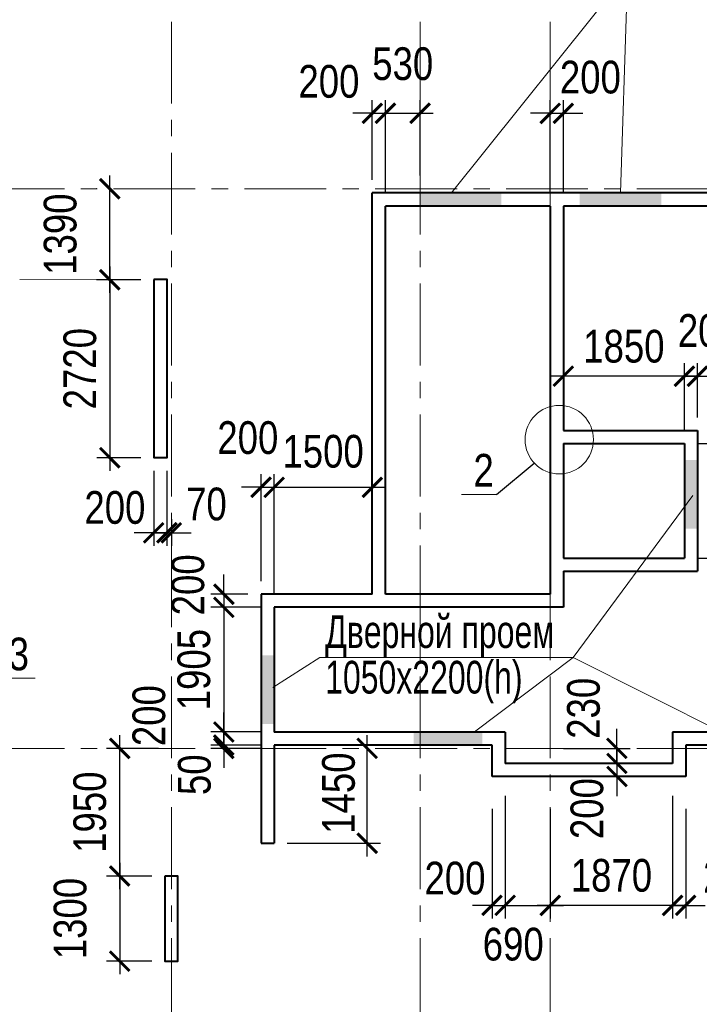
# Model space of a CAD drawing. Extents: x -8631841 to -8525813, y 4017860 to 4564755.
# Tile 54 of 112: x -8578851 to -8568464, y 4297216 to 4312257. Entities that reach past the tile are written whole.
import ezdxf

# ---------------------------------------------------------------- set-up
doc = ezdxf.new("R2010")
doc.units = 0
doc.header["$LTSCALE"] = 1000
doc.header["$MEASUREMENT"] = 0
doc.linetypes.add('CENTER', pattern=[2, 1.25, -0.25, 0.25, -0.25])
for name, color, linetype, lineweight in [('CК-400-Т(двери)', 7, 'Continuous', 20), ('СК-040-С(тены)', 12, 'Continuous', 40), ('СК-043-С-ПИЛОНЫ', 5, 'Continuous', 40), ('СК-100-О(си)', 7, 'CENTER', 15), ('СК-110-О-РАЗМЕРЫ', 7, 'Continuous', 15), ('СК-300-Р(азмеры)', 7, 'Continuous', 20), ('СК-343-Р-КОЛОННЫ', 7, 'Continuous', 13), ('СК-400-Т(екст)', 7, 'Continuous', 20), ('СК-600-Ш(триховка', 7, 'Continuous', 15)]:
    doc.layers.add(name, color=color, linetype=linetype, lineweight=lineweight)
doc.styles.add('RUSS', font='arial.ttf', dxfattribs={"width": 0.8})
doc.dimstyles.new('100-200', dxfattribs={"dimscale": 0, "dimtxt": 500, "dimasz": 300, "dimexe": 200, "dimexo": 200, "dimgap": 200, "dimtad": 1, "dimdec": 0, "dimzin": 0, "dimdsep": 46, "dimtxsty": 'RUSS', "dimblk": 'ARCHTICK', "dimcen": 0.096, "dimdle": 200, "dimclrd": 7, "dimclre": 7, "dimclrt": 256, "dimadec": 0, "dimazin": 0, "dimtfac": 1, "dimtdec": 0, "dimtmove": 2, "dimatfit": 3, "dimldrblk": 'OBLIQUE', "dimfxl": 1, "dimtolj": 1, "dimtzin": 0, "dimarcsym": 0})

# ---------------------------------------------------------------- blocks, each defined once
blk = doc.blocks.new('оси')
at = {"layer": 'СК-100-О(си)'}
for p, q in [((-17800, 18534.9), (-17800, -7257.5)), ((-14000, 18534.9), (-14000, -7257.5)), ((-12010, 18534.9), (-12010, -7257.5)), ((-46685.3, 15985), (6554.2, 15985)), ((-46685.3, 7435), (6554.2, 7435))]:
    blk.add_line(p, q, dxfattribs=at)
blk = doc.blocks.new('A$C858fb3ef')
at = {"layer": 'СК-300-Р(азмеры)'}
blk.add_blockref('оси', (0, 0), dxfattribs=at)
blk = doc.blocks.new('A$C573b34c5')
blk.add_blockref('A$C858fb3ef', (0, 0))
blk = doc.blocks.new('_ArchTick')
at = {"color": 0, "linetype": 'ByBlock', "const_width": 0.15}
blk.add_lwpolyline([(-0.5, -0.5), (0.5, 0.5)], dxfattribs=at)
blk = doc.blocks.new('*D478')
at = {"layer": 'Defpoints', "color": 0, "transparency": 16777216}
for p in [(-8576799, 4308285), (-8577474, 4305566), (-8576802, 4305566)]:
    blk.add_point(p, dxfattribs=at)
at = {"layer": 'СК-343-Р-КОЛОННЫ', "color": 7, "lineweight": -2, "transparency": 16777216}
for p, q in [((-8577474, 4308485), (-8577474, 4305366)), ((-8576999, 4308285), (-8577674, 4308285)), ((-8577002, 4305566), (-8577674, 4305566))]:
    blk.add_line(p, q, dxfattribs=at)
at = {"layer": 'СК-343-Р-КОЛОННЫ', "color": 7, "lineweight": -2, "transparency": 16777216, "xscale": 300, "yscale": 300, "zscale": 300}
for p, rotation in [((-8577474, 4308285), 90), ((-8577474, 4305566), 270)]:
    blk.add_blockref('_ArchTick', p, dxfattribs=dict(at, rotation=rotation))
at = {"layer": 'СК-343-Р-КОЛОННЫ', "transparency": 16777216, "insert": (-8577929, 4306926), "char_height": 500, "attachment_point": 5, "rotation": 90, "style": 'RUSS'}
blk.add_mtext('\\A1;2720', dxfattribs=at)
blk = doc.blocks.new('_Oblique')
at = {"color": 0, "linetype": 'ByBlock', "lineweight": -2}
blk.add_line((-0.5, -0.5), (0.5, 0.5), dxfattribs=at)
blk = doc.blocks.new('*D505')
at = {"layer": 'Defpoints', "color": 0, "transparency": 16777216}
for p in [(-8576632, 4299176), (-8577323, 4297876), (-8576632, 4297876)]:
    blk.add_point(p, dxfattribs=at)
at = {"layer": 'СК-343-Р-КОЛОННЫ', "color": 7, "lineweight": -2, "transparency": 16777216}
for p, q in [((-8577323, 4299376), (-8577323, 4297676)), ((-8576832, 4299176), (-8577523, 4299176)), ((-8576832, 4297876), (-8577523, 4297876))]:
    blk.add_line(p, q, dxfattribs=at)
at = {"layer": 'СК-343-Р-КОЛОННЫ', "color": 7, "lineweight": -2, "transparency": 16777216, "xscale": 300, "yscale": 300, "zscale": 300}
for p, rotation in [((-8577323, 4299176), 90), ((-8577323, 4297876), 270)]:
    blk.add_blockref('_ArchTick', p, dxfattribs=dict(at, rotation=rotation))
at = {"layer": 'СК-343-Р-КОЛОННЫ', "transparency": 16777216, "insert": (-8578078, 4298526), "char_height": 500, "attachment_point": 5, "rotation": 90, "style": 'RUSS'}
blk.add_mtext('\\A1;1300', dxfattribs=at)
blk = doc.blocks.new('*D506')
at = {"layer": 'Defpoints', "color": 0, "transparency": 16777216}
for p in [(-8577323, 4301126), (-8576532, 4301126), (-8576632, 4299176)]:
    blk.add_point(p, dxfattribs=at)
at = {"layer": 'СК-343-Р-КОЛОННЫ', "color": 7, "lineweight": -2, "transparency": 16777216}
for p, q in [((-8577323, 4298976), (-8577323, 4301326)), ((-8576732, 4301126), (-8577523, 4301126)), ((-8576832, 4299176), (-8577523, 4299176))]:
    blk.add_line(p, q, dxfattribs=at)
at = {"layer": 'СК-343-Р-КОЛОННЫ', "color": 7, "lineweight": -2, "transparency": 16777216, "xscale": 300, "yscale": 300, "zscale": 300}
for p, rotation in [((-8577323, 4301126), 90), ((-8577323, 4299176), 270)]:
    blk.add_blockref('_ArchTick', p, dxfattribs=dict(at, rotation=rotation))
at = {"layer": 'СК-343-Р-КОЛОННЫ', "transparency": 16777216, "insert": (-8577778, 4300151), "char_height": 500, "attachment_point": 5, "rotation": 90, "style": 'RUSS'}
blk.add_mtext('\\A1;1950', dxfattribs=at)
blk = doc.blocks.new('*D533')
at = {"layer": 'Defpoints', "color": 0, "transparency": 16777216}
for p in [(-8573262, 4310827), (-8573462, 4309611), (-8573262, 4309411)]:
    blk.add_point(p, dxfattribs=at)
at = {"layer": 'СК-343-Р-КОЛОННЫ', "color": 7, "lineweight": -2, "transparency": 16777216}
for p, q in [((-8573462, 4309811), (-8573462, 4311027)), ((-8573262, 4309611), (-8573262, 4311027)), ((-8573462, 4310827), (-8573762, 4310827)), ((-8573462, 4310827), (-8573262, 4310827)), ((-8573262, 4310827), (-8572962, 4310827))]:
    blk.add_line(p, q, dxfattribs=at)
at = {"layer": 'СК-343-Р-КОЛОННЫ', "color": 7, "lineweight": -2, "transparency": 16777216, "xscale": 300, "yscale": 300, "zscale": 300}
blk.add_blockref('_ArchTick', (-8573462, 4310827), dxfattribs=at)
at = {"layer": 'СК-343-Р-КОЛОННЫ', "color": 7, "lineweight": -2, "transparency": 16777216, "xscale": 300, "yscale": 300, "zscale": 300, "rotation": 180}
blk.add_blockref('_ArchTick', (-8573262, 4310827), dxfattribs=at)
at = {"layer": 'СК-343-Р-КОЛОННЫ', "transparency": 16777216, "insert": (-8574125, 4311312), "char_height": 500, "attachment_point": 5, "style": 'RUSS'}
blk.add_mtext('\\A1;200', dxfattribs=at)
blk = doc.blocks.new('*D534')
at = {"layer": 'Defpoints', "color": 0, "transparency": 16777216}
for p in [(-8572732, 4310827), (-8572732, 4309676), (-8573262, 4309411)]:
    blk.add_point(p, dxfattribs=at)
at = {"layer": 'СК-343-Р-КОЛОННЫ', "color": 7, "lineweight": -2, "transparency": 16777216}
for p, q in [((-8573262, 4309611), (-8573262, 4311027)), ((-8572732, 4309876), (-8572732, 4311027)), ((-8573462, 4310827), (-8572532, 4310827))]:
    blk.add_line(p, q, dxfattribs=at)
at = {"layer": 'СК-343-Р-КОЛОННЫ', "color": 7, "lineweight": -2, "transparency": 16777216, "xscale": 300, "yscale": 300, "zscale": 300, "rotation": 180}
blk.add_blockref('_ArchTick', (-8573262, 4310827), dxfattribs=at)
at = {"layer": 'СК-343-Р-КОЛОННЫ', "color": 7, "lineweight": -2, "transparency": 16777216, "xscale": 300, "yscale": 300, "zscale": 300}
blk.add_blockref('_ArchTick', (-8572732, 4310827), dxfattribs=at)
at = {"layer": 'СК-343-Р-КОЛОННЫ', "transparency": 16777216, "insert": (-8572997, 4311582), "char_height": 500, "attachment_point": 5, "style": 'RUSS'}
blk.add_mtext('\\A1;530', dxfattribs=at)
blk = doc.blocks.new('*D535')
at = {"layer": 'Defpoints', "color": 0, "transparency": 16777216}
for p in [(-8570542, 4310827), (-8570742, 4309411), (-8570542, 4309411)]:
    blk.add_point(p, dxfattribs=at)
at = {"layer": 'СК-343-Р-КОЛОННЫ', "color": 7, "lineweight": -2, "transparency": 16777216}
for p, q in [((-8570742, 4309611), (-8570742, 4311027)), ((-8570542, 4309611), (-8570542, 4311027)), ((-8570742, 4310827), (-8571042, 4310827)), ((-8570742, 4310827), (-8570542, 4310827)), ((-8570542, 4310827), (-8570242, 4310827))]:
    blk.add_line(p, q, dxfattribs=at)
at = {"layer": 'СК-343-Р-КОЛОННЫ', "color": 7, "lineweight": -2, "transparency": 16777216, "xscale": 300, "yscale": 300, "zscale": 300}
blk.add_blockref('_ArchTick', (-8570742, 4310827), dxfattribs=at)
at = {"layer": 'СК-343-Р-КОЛОННЫ', "color": 7, "lineweight": -2, "transparency": 16777216, "xscale": 300, "yscale": 300, "zscale": 300, "rotation": 180}
blk.add_blockref('_ArchTick', (-8570542, 4310827), dxfattribs=at)
at = {"layer": 'СК-343-Р-КОЛОННЫ', "transparency": 16777216, "insert": (-8570129, 4311377), "char_height": 500, "attachment_point": 5, "style": 'RUSS'}
blk.add_mtext('\\A1;200', dxfattribs=at)
blk = doc.blocks.new('*D409')
at = {"layer": 'Defpoints', "color": 0, "transparency": 16777216}
for p in [(-8570542, 4306811), (-8570542, 4305781), (-8568692, 4305781)]:
    blk.add_point(p, dxfattribs=at)
at = {"layer": 'СК-343-Р-КОЛОННЫ', "color": 7, "lineweight": -2, "transparency": 16777216}
for p, q in [((-8570542, 4305981), (-8570542, 4307011)), ((-8568692, 4305981), (-8568692, 4307011)), ((-8568492, 4306811), (-8570742, 4306811))]:
    blk.add_line(p, q, dxfattribs=at)
at = {"layer": 'СК-343-Р-КОЛОННЫ', "color": 7, "lineweight": -2, "transparency": 16777216, "xscale": 300, "yscale": 300, "zscale": 300, "rotation": 180}
blk.add_blockref('_ArchTick', (-8570542, 4306811), dxfattribs=at)
at = {"layer": 'СК-343-Р-КОЛОННЫ', "color": 7, "lineweight": -2, "transparency": 16777216, "xscale": 300, "yscale": 300, "zscale": 300}
blk.add_blockref('_ArchTick', (-8568692, 4306811), dxfattribs=at)
at = {"layer": 'СК-343-Р-КОЛОННЫ', "transparency": 16777216, "insert": (-8569617, 4307266), "char_height": 500, "attachment_point": 5, "style": 'RUSS'}
blk.add_mtext('\\A1;1850', dxfattribs=at)
blk = doc.blocks.new('*D410')
at = {"layer": 'Defpoints', "color": 0, "transparency": 16777216}
for p in [(-8568492, 4306811), (-8568492, 4305981), (-8568692, 4305781)]:
    blk.add_point(p, dxfattribs=at)
at = {"layer": 'СК-343-Р-КОЛОННЫ', "color": 7, "lineweight": -2, "transparency": 16777216}
for p, q in [((-8568692, 4305981), (-8568692, 4307011)), ((-8568492, 4306181), (-8568492, 4307011)), ((-8568692, 4306811), (-8568992, 4306811)), ((-8568692, 4306811), (-8568492, 4306811)), ((-8568492, 4306811), (-8568192, 4306811))]:
    blk.add_line(p, q, dxfattribs=at)
at = {"layer": 'СК-343-Р-КОЛОННЫ', "color": 7, "lineweight": -2, "transparency": 16777216, "xscale": 300, "yscale": 300, "zscale": 300}
blk.add_blockref('_ArchTick', (-8568692, 4306811), dxfattribs=at)
at = {"layer": 'СК-343-Р-КОЛОННЫ', "color": 7, "lineweight": -2, "transparency": 16777216, "xscale": 300, "yscale": 300, "zscale": 300, "rotation": 180}
blk.add_blockref('_ArchTick', (-8568492, 4306811), dxfattribs=at)
at = {"layer": 'СК-343-Р-КОЛОННЫ', "transparency": 16777216, "insert": (-8568326, 4307506), "char_height": 500, "attachment_point": 5, "style": 'RUSS'}
blk.add_mtext('\\A1;200', dxfattribs=at)
blk = doc.blocks.new('*D411')
at = {"layer": 'Defpoints', "color": 0, "transparency": 16777216}
for p in [(-8568692, 4305781), (-8568692, 4304031), (-8567229, 4304031)]:
    blk.add_point(p, dxfattribs=at)
at = {"layer": 'СК-343-Р-КОЛОННЫ', "color": 7, "lineweight": -2, "transparency": 16777216}
for p, q in [((-8567229, 4305981), (-8567229, 4303831)), ((-8568492, 4305781), (-8567029, 4305781)), ((-8568492, 4304031), (-8567029, 4304031))]:
    blk.add_line(p, q, dxfattribs=at)
at = {"layer": 'СК-343-Р-КОЛОННЫ', "color": 7, "lineweight": -2, "transparency": 16777216, "xscale": 300, "yscale": 300, "zscale": 300}
for p, rotation in [((-8567229, 4305781), 90), ((-8567229, 4304031), 270)]:
    blk.add_blockref('_ArchTick', p, dxfattribs=dict(at, rotation=rotation))
at = {"layer": 'СК-343-Р-КОЛОННЫ', "transparency": 16777216, "insert": (-8567684, 4304906), "char_height": 500, "attachment_point": 5, "rotation": 90, "style": 'RUSS'}
blk.add_mtext('\\A1;1750', dxfattribs=at)
blk = doc.blocks.new('*D431')
at = {"layer": 'Defpoints', "color": 0, "transparency": 16777216}
for p in [(-8568492, 4305981), (-8567229, 4305981), (-8568692, 4305781)]:
    blk.add_point(p, dxfattribs=at)
at = {"layer": 'СК-343-Р-КОЛОННЫ', "color": 7, "lineweight": -2, "transparency": 16777216}
for p, q in [((-8567229, 4305981), (-8567229, 4306281)), ((-8568292, 4305981), (-8567029, 4305981)), ((-8567229, 4305781), (-8567229, 4305981)), ((-8568492, 4305781), (-8567029, 4305781)), ((-8567229, 4305781), (-8567229, 4305481))]:
    blk.add_line(p, q, dxfattribs=at)
at = {"layer": 'СК-343-Р-КОЛОННЫ', "color": 7, "lineweight": -2, "transparency": 16777216, "xscale": 300, "yscale": 300, "zscale": 300}
for p, rotation in [((-8567229, 4305981), 270), ((-8567229, 4305781), 90)]:
    blk.add_blockref('_ArchTick', p, dxfattribs=dict(at, rotation=rotation))
at = {"layer": 'СК-343-Р-КОЛОННЫ', "transparency": 16777216, "insert": (-8567680, 4306596), "char_height": 500, "attachment_point": 5, "rotation": 90, "style": 'RUSS'}
blk.add_mtext('\\A1;200', dxfattribs=at)
blk = doc.blocks.new('*D432')
at = {"layer": 'Defpoints', "color": 0, "transparency": 16777216}
for p in [(-8568692, 4304031), (-8568492, 4303831), (-8567229, 4303831)]:
    blk.add_point(p, dxfattribs=at)
at = {"layer": 'СК-343-Р-КОЛОННЫ', "color": 7, "lineweight": -2, "transparency": 16777216}
for p, q in [((-8567229, 4304031), (-8567229, 4304331)), ((-8568492, 4304031), (-8567029, 4304031)), ((-8567229, 4304031), (-8567229, 4303831)), ((-8568292, 4303831), (-8567029, 4303831)), ((-8567229, 4303831), (-8567229, 4303531))]:
    blk.add_line(p, q, dxfattribs=at)
at = {"layer": 'СК-343-Р-КОЛОННЫ', "color": 7, "lineweight": -2, "transparency": 16777216, "xscale": 300, "yscale": 300, "zscale": 300}
for p, rotation in [((-8567229, 4304031), 270), ((-8567229, 4303831), 90)]:
    blk.add_blockref('_ArchTick', p, dxfattribs=dict(at, rotation=rotation))
at = {"layer": 'СК-343-Р-КОЛОННЫ', "transparency": 16777216, "insert": (-8567631, 4303259), "char_height": 500, "attachment_point": 5, "rotation": 90, "style": 'RUSS'}
blk.add_mtext('\\A1;200', dxfattribs=at)
blk = doc.blocks.new('*D433')
at = {"layer": 'Defpoints', "color": 0, "transparency": 16777216}
for p in [(-8576802, 4305567), (-8576602, 4305567), (-8576602, 4304419)]:
    blk.add_point(p, dxfattribs=at)
at = {"layer": 'СК-343-Р-КОЛОННЫ', "color": 7, "lineweight": -2, "transparency": 16777216}
for p, q in [((-8576802, 4305367), (-8576802, 4304219)), ((-8576602, 4305367), (-8576602, 4304219)), ((-8576802, 4304419), (-8577102, 4304419)), ((-8576802, 4304419), (-8576602, 4304419)), ((-8576602, 4304419), (-8576302, 4304419))]:
    blk.add_line(p, q, dxfattribs=at)
at = {"layer": 'СК-343-Р-КОЛОННЫ', "color": 7, "lineweight": -2, "transparency": 16777216, "xscale": 300, "yscale": 300, "zscale": 300}
blk.add_blockref('_ArchTick', (-8576802, 4304419), dxfattribs=at)
at = {"layer": 'СК-343-Р-КОЛОННЫ', "color": 7, "lineweight": -2, "transparency": 16777216, "xscale": 300, "yscale": 300, "zscale": 300, "rotation": 180}
blk.add_blockref('_ArchTick', (-8576602, 4304419), dxfattribs=at)
at = {"layer": 'СК-343-Р-КОЛОННЫ', "transparency": 16777216, "insert": (-8577396, 4304803), "char_height": 500, "attachment_point": 5, "style": 'RUSS'}
blk.add_mtext('\\A1;200', dxfattribs=at)
blk = doc.blocks.new('*D434')
at = {"layer": 'Defpoints', "color": 0, "transparency": 16777216}
for p in [(-8576602, 4305567), (-8576532, 4304826), (-8576532, 4304419)]:
    blk.add_point(p, dxfattribs=at)
at = {"layer": 'СК-343-Р-КОЛОННЫ', "color": 7, "lineweight": -2, "transparency": 16777216}
for p, q in [((-8576602, 4305367), (-8576602, 4304219)), ((-8576532, 4304626), (-8576532, 4304219)), ((-8576602, 4304419), (-8576902, 4304419)), ((-8576602, 4304419), (-8576532, 4304419)), ((-8576532, 4304419), (-8576232, 4304419))]:
    blk.add_line(p, q, dxfattribs=at)
at = {"layer": 'СК-343-Р-КОЛОННЫ', "color": 7, "lineweight": -2, "transparency": 16777216, "xscale": 300, "yscale": 300, "zscale": 300}
blk.add_blockref('_ArchTick', (-8576602, 4304419), dxfattribs=at)
at = {"layer": 'СК-343-Р-КОЛОННЫ', "color": 7, "lineweight": -2, "transparency": 16777216, "xscale": 300, "yscale": 300, "zscale": 300, "rotation": 180}
blk.add_blockref('_ArchTick', (-8576532, 4304419), dxfattribs=at)
at = {"layer": 'СК-343-Р-КОЛОННЫ', "transparency": 16777216, "insert": (-8575997, 4304856), "char_height": 500, "attachment_point": 5, "style": 'RUSS'}
blk.add_mtext('\\A1;70', dxfattribs=at)
blk = doc.blocks.new('*D443')
at = {"layer": 'Defpoints', "color": 0, "transparency": 16777216}
for p in [(-8575162, 4303481), (-8575731, 4303281), (-8574962, 4303281)]:
    blk.add_point(p, dxfattribs=at)
at = {"layer": 'СК-343-Р-КОЛОННЫ', "color": 7, "lineweight": -2, "transparency": 16777216}
for p, q in [((-8575731, 4303481), (-8575731, 4303781)), ((-8575362, 4303481), (-8575931, 4303481)), ((-8575731, 4303481), (-8575731, 4303281)), ((-8575162, 4303281), (-8575931, 4303281)), ((-8575731, 4303281), (-8575731, 4302981))]:
    blk.add_line(p, q, dxfattribs=at)
at = {"layer": 'СК-343-Р-КОЛОННЫ', "color": 7, "lineweight": -2, "transparency": 16777216, "xscale": 300, "yscale": 300, "zscale": 300}
for p, rotation in [((-8575731, 4303481), 270), ((-8575731, 4303281), 90)]:
    blk.add_blockref('_ArchTick', p, dxfattribs=dict(at, rotation=rotation))
at = {"layer": 'СК-343-Р-КОЛОННЫ', "transparency": 16777216, "insert": (-8576278, 4303624), "char_height": 500, "attachment_point": 5, "rotation": 90, "style": 'RUSS'}
blk.add_mtext('\\A1;200', dxfattribs=at)
blk = doc.blocks.new('*D444')
at = {"layer": 'Defpoints', "color": 0, "transparency": 16777216}
for p in [(-8574962, 4303281), (-8575732, 4301376), (-8574962, 4301376)]:
    blk.add_point(p, dxfattribs=at)
at = {"layer": 'СК-343-Р-КОЛОННЫ', "color": 7, "lineweight": -2, "transparency": 16777216}
for p, q in [((-8575732, 4303481), (-8575732, 4301176)), ((-8575162, 4303281), (-8575932, 4303281)), ((-8575162, 4301376), (-8575932, 4301376))]:
    blk.add_line(p, q, dxfattribs=at)
at = {"layer": 'СК-343-Р-КОЛОННЫ', "color": 7, "lineweight": -2, "transparency": 16777216, "xscale": 300, "yscale": 300, "zscale": 300}
for p, rotation in [((-8575732, 4303281), 90), ((-8575732, 4301376), 270)]:
    blk.add_blockref('_ArchTick', p, dxfattribs=dict(at, rotation=rotation))
at = {"layer": 'СК-343-Р-КОЛОННЫ', "transparency": 16777216, "insert": (-8576187, 4302329), "char_height": 500, "attachment_point": 5, "rotation": 90, "style": 'RUSS'}
blk.add_mtext('\\A1;1905', dxfattribs=at)
blk = doc.blocks.new('*D445')
at = {"layer": 'Defpoints', "color": 0, "transparency": 16777216}
for p in [(-8574962, 4301376), (-8575732, 4301176), (-8574962, 4301176)]:
    blk.add_point(p, dxfattribs=at)
at = {"layer": 'СК-343-Р-КОЛОННЫ', "color": 7, "lineweight": -2, "transparency": 16777216}
for p, q in [((-8575732, 4301376), (-8575732, 4301676)), ((-8575162, 4301376), (-8575932, 4301376)), ((-8575732, 4301376), (-8575732, 4301176)), ((-8575162, 4301176), (-8575932, 4301176)), ((-8575732, 4301176), (-8575732, 4300876))]:
    blk.add_line(p, q, dxfattribs=at)
at = {"layer": 'СК-343-Р-КОЛОННЫ', "color": 7, "lineweight": -2, "transparency": 16777216, "xscale": 300, "yscale": 300, "zscale": 300}
for p, rotation in [((-8575732, 4301376), 270), ((-8575732, 4301176), 90)]:
    blk.add_blockref('_ArchTick', p, dxfattribs=dict(at, rotation=rotation))
at = {"layer": 'СК-343-Р-КОЛОННЫ', "transparency": 16777216, "insert": (-8576874, 4301626), "char_height": 500, "attachment_point": 5, "rotation": 90, "style": 'RUSS'}
blk.add_mtext('\\A1;200', dxfattribs=at)
blk = doc.blocks.new('*D446')
at = {"layer": 'Defpoints', "color": 0, "transparency": 16777216}
for p in [(-8575732, 4301126), (-8574962, 4301176), (-8574962, 4301126)]:
    blk.add_point(p, dxfattribs=at)
at = {"layer": 'СК-343-Р-КОЛОННЫ', "color": 7, "lineweight": -2, "transparency": 16777216}
for p, q in [((-8575732, 4301176), (-8575732, 4301476)), ((-8575162, 4301176), (-8575932, 4301176)), ((-8575162, 4301126), (-8575932, 4301126)), ((-8575732, 4301176), (-8575732, 4301126)), ((-8575732, 4301126), (-8575732, 4300826))]:
    blk.add_line(p, q, dxfattribs=at)
at = {"layer": 'СК-343-Р-КОЛОННЫ', "color": 7, "lineweight": -2, "transparency": 16777216, "xscale": 300, "yscale": 300, "zscale": 300}
for p, rotation in [((-8575732, 4301176), 270), ((-8575732, 4301126), 90)]:
    blk.add_blockref('_ArchTick', p, dxfattribs=dict(at, rotation=rotation))
at = {"layer": 'СК-343-Р-КОЛОННЫ', "transparency": 16777216, "insert": (-8576179, 4300723), "char_height": 500, "attachment_point": 5, "rotation": 90, "style": 'RUSS'}
blk.add_mtext('\\A1;50', dxfattribs=at)
blk = doc.blocks.new('*D453')
at = {"layer": 'Defpoints', "color": 0, "transparency": 16777216}
for p in [(-8568872, 4300601), (-8568672, 4300401), (-8568672, 4298728)]:
    blk.add_point(p, dxfattribs=at)
at = {"layer": 'СК-343-Р-КОЛОННЫ', "color": 7, "lineweight": -2, "transparency": 16777216}
for p, q in [((-8568872, 4300401), (-8568872, 4298528)), ((-8568672, 4300201), (-8568672, 4298528)), ((-8568872, 4298728), (-8569172, 4298728)), ((-8568872, 4298728), (-8568672, 4298728)), ((-8568672, 4298728), (-8568372, 4298728))]:
    blk.add_line(p, q, dxfattribs=at)
at = {"layer": 'СК-343-Р-КОЛОННЫ', "color": 7, "lineweight": -2, "transparency": 16777216, "xscale": 300, "yscale": 300, "zscale": 300}
blk.add_blockref('_ArchTick', (-8568872, 4298728), dxfattribs=at)
at = {"layer": 'СК-343-Р-КОЛОННЫ', "color": 7, "lineweight": -2, "transparency": 16777216, "xscale": 300, "yscale": 300, "zscale": 300, "rotation": 180}
blk.add_blockref('_ArchTick', (-8568672, 4298728), dxfattribs=at)
at = {"layer": 'СК-343-Р-КОЛОННЫ', "transparency": 16777216, "insert": (-8567940, 4299166), "char_height": 500, "attachment_point": 5, "style": 'RUSS'}
blk.add_mtext('\\A1;200', dxfattribs=at)
blk = doc.blocks.new('*D454')
at = {"layer": 'Defpoints', "color": 0, "transparency": 16777216}
for p in [(-8568872, 4300601), (-8570742, 4300401), (-8570742, 4298728)]:
    blk.add_point(p, dxfattribs=at)
at = {"layer": 'СК-343-Р-КОЛОННЫ', "color": 7, "lineweight": -2, "transparency": 16777216}
for p, q in [((-8568872, 4300401), (-8568872, 4298528)), ((-8570742, 4300201), (-8570742, 4298528)), ((-8568672, 4298728), (-8570942, 4298728))]:
    blk.add_line(p, q, dxfattribs=at)
at = {"layer": 'СК-343-Р-КОЛОННЫ', "color": 7, "lineweight": -2, "transparency": 16777216, "xscale": 300, "yscale": 300, "zscale": 300, "rotation": 180}
blk.add_blockref('_ArchTick', (-8570742, 4298728), dxfattribs=at)
at = {"layer": 'СК-343-Р-КОЛОННЫ', "color": 7, "lineweight": -2, "transparency": 16777216, "xscale": 300, "yscale": 300, "zscale": 300}
blk.add_blockref('_ArchTick', (-8568872, 4298728), dxfattribs=at)
at = {"layer": 'СК-343-Р-КОЛОННЫ', "transparency": 16777216, "insert": (-8569807, 4299183), "char_height": 500, "attachment_point": 5, "style": 'RUSS'}
blk.add_mtext('\\A1;1870', dxfattribs=at)
blk = doc.blocks.new('*D455')
at = {"layer": 'Defpoints', "color": 0, "transparency": 16777216}
for p in [(-8571432, 4300601), (-8570742, 4300401), (-8570742, 4298728)]:
    blk.add_point(p, dxfattribs=at)
at = {"layer": 'СК-343-Р-КОЛОННЫ', "color": 7, "lineweight": -2, "transparency": 16777216}
for p, q in [((-8571432, 4300401), (-8571432, 4298528)), ((-8570742, 4300201), (-8570742, 4298528)), ((-8571632, 4298728), (-8570542, 4298728))]:
    blk.add_line(p, q, dxfattribs=at)
at = {"layer": 'СК-343-Р-КОЛОННЫ', "color": 7, "lineweight": -2, "transparency": 16777216, "xscale": 300, "yscale": 300, "zscale": 300, "rotation": 180}
blk.add_blockref('_ArchTick', (-8571432, 4298728), dxfattribs=at)
at = {"layer": 'СК-343-Р-КОЛОННЫ', "color": 7, "lineweight": -2, "transparency": 16777216, "xscale": 300, "yscale": 300, "zscale": 300}
blk.add_blockref('_ArchTick', (-8570742, 4298728), dxfattribs=at)
at = {"layer": 'СК-343-Р-КОЛОННЫ', "transparency": 16777216, "insert": (-8571308, 4298132), "char_height": 500, "attachment_point": 5, "style": 'RUSS'}
blk.add_mtext('\\A1;690', dxfattribs=at)
blk = doc.blocks.new('*D456')
at = {"layer": 'Defpoints', "color": 0, "transparency": 16777216}
for p in [(-8571432, 4300601), (-8571632, 4300401), (-8571432, 4298728)]:
    blk.add_point(p, dxfattribs=at)
at = {"layer": 'СК-343-Р-КОЛОННЫ', "color": 7, "lineweight": -2, "transparency": 16777216}
for p, q in [((-8571432, 4300401), (-8571432, 4298528)), ((-8571632, 4300201), (-8571632, 4298528)), ((-8571632, 4298728), (-8571932, 4298728)), ((-8571632, 4298728), (-8571432, 4298728)), ((-8571432, 4298728), (-8571132, 4298728))]:
    blk.add_line(p, q, dxfattribs=at)
at = {"layer": 'СК-343-Р-КОЛОННЫ', "color": 7, "lineweight": -2, "transparency": 16777216, "xscale": 300, "yscale": 300, "zscale": 300}
blk.add_blockref('_ArchTick', (-8571632, 4298728), dxfattribs=at)
at = {"layer": 'СК-343-Р-КОЛОННЫ', "color": 7, "lineweight": -2, "transparency": 16777216, "xscale": 300, "yscale": 300, "zscale": 300, "rotation": 180}
blk.add_blockref('_ArchTick', (-8571432, 4298728), dxfattribs=at)
at = {"layer": 'СК-343-Р-КОЛОННЫ', "transparency": 16777216, "insert": (-8572198, 4299141), "char_height": 500, "attachment_point": 5, "style": 'RUSS'}
blk.add_mtext('\\A1;200', dxfattribs=at)
blk = doc.blocks.new('*D457')
at = {"layer": 'Defpoints', "color": 0, "transparency": 16777216}
for p in [(-8570742, 4301126), (-8570742, 4300896), (-8569723, 4300896)]:
    blk.add_point(p, dxfattribs=at)
at = {"layer": 'СК-343-Р-КОЛОННЫ', "color": 7, "lineweight": -2, "transparency": 16777216}
for p, q in [((-8569723, 4301126), (-8569723, 4301426)), ((-8570542, 4301126), (-8569523, 4301126)), ((-8569723, 4301126), (-8569723, 4300896)), ((-8570542, 4300896), (-8569523, 4300896)), ((-8569723, 4300896), (-8569723, 4300596))]:
    blk.add_line(p, q, dxfattribs=at)
at = {"layer": 'СК-343-Р-КОЛОННЫ', "color": 7, "lineweight": -2, "transparency": 16777216, "xscale": 300, "yscale": 300, "zscale": 300}
for p, rotation in [((-8569723, 4301126), 270), ((-8569723, 4300896), 90)]:
    blk.add_blockref('_ArchTick', p, dxfattribs=dict(at, rotation=rotation))
at = {"layer": 'СК-343-Р-КОЛОННЫ', "transparency": 16777216, "insert": (-8570232, 4301738), "char_height": 500, "attachment_point": 5, "rotation": 90, "style": 'RUSS'}
blk.add_mtext('\\A1;230', dxfattribs=at)
blk = doc.blocks.new('*D458')
at = {"layer": 'Defpoints', "color": 0, "transparency": 16777216}
for p in [(-8570743, 4300896), (-8570743, 4300696), (-8569723, 4300696)]:
    blk.add_point(p, dxfattribs=at)
at = {"layer": 'СК-343-Р-КОЛОННЫ', "color": 7, "lineweight": -2, "transparency": 16777216}
for p, q in [((-8569723, 4300896), (-8569723, 4301196)), ((-8570543, 4300896), (-8569523, 4300896)), ((-8569723, 4300896), (-8569723, 4300696)), ((-8570543, 4300696), (-8569523, 4300696)), ((-8569723, 4300696), (-8569723, 4300396))]:
    blk.add_line(p, q, dxfattribs=at)
at = {"layer": 'СК-343-Р-КОЛОННЫ', "color": 7, "lineweight": -2, "transparency": 16777216, "xscale": 300, "yscale": 300, "zscale": 300}
for p, rotation in [((-8569723, 4300896), 270), ((-8569723, 4300696), 90)]:
    blk.add_blockref('_ArchTick', p, dxfattribs=dict(at, rotation=rotation))
at = {"layer": 'СК-343-Р-КОЛОННЫ', "transparency": 16777216, "insert": (-8570179, 4300206), "char_height": 500, "attachment_point": 5, "rotation": 90, "style": 'RUSS'}
blk.add_mtext('\\A1;200', dxfattribs=at)
blk = doc.blocks.new('*D397')
at = {"layer": 'Defpoints', "color": 0, "transparency": 16777216}
for p in [(-8577475, 4309676), (-8577474, 4309676), (-8577474, 4308285)]:
    blk.add_point(p, dxfattribs=at)
at = {"layer": 'СК-343-Р-КОЛОННЫ', "color": 7, "lineweight": -2, "transparency": 16777216}
for p, q in [((-8577475, 4308085), (-8577475, 4309876)), ((-8577674, 4309676), (-8577675, 4309676)), ((-8577674, 4308285), (-8577675, 4308285))]:
    blk.add_line(p, q, dxfattribs=at)
at = {"layer": 'СК-343-Р-КОЛОННЫ', "color": 7, "lineweight": -2, "transparency": 16777216, "xscale": 300, "yscale": 300, "zscale": 300}
for p, rotation in [((-8577475, 4309676), 90), ((-8577475, 4308285), 270)]:
    blk.add_blockref('_ArchTick', p, dxfattribs=dict(at, rotation=rotation))
at = {"layer": 'СК-343-Р-КОЛОННЫ', "transparency": 16777216, "insert": (-8578230, 4308981), "char_height": 500, "attachment_point": 5, "rotation": 90, "style": 'RUSS'}
blk.add_mtext('\\A1;1390', dxfattribs=at)
blk = doc.blocks.new('12-18')
at = {"layer": 'СК-040-С(тены)'}
for p, q in [((38410, 15920), (29190, 15920)), ((29190, 9790), (29190, 15920)), ((31910, 15720), (29390, 15720)), ((29390, 9790), (29390, 15720)), ((31910, 15720), (31910, 9790)), ((32110, 15720), (32110, 12290)), ((36210, 15720), (32110, 15720)), ((32110, 12290), (34160, 12290)), ((34160, 12290), (34160, 10140)), ((32110, 12090), (32110, 10340)), ((32110, 12090), (33960, 12090)), ((33960, 12090), (33960, 10340)), ((32110, 10340), (33960, 10340)), ((32110, 10140), (32110, 9590)), ((32110, 10140), (34160, 10140)), ((29190, 9790), (27490, 9790)), ((27490, 9790), (27490, 5985)), ((31910, 9790), (29390, 9790)), ((27690, 9590), (27690, 7685)), ((29190, 9590), (27690, 9590)), ((29190, 9590), (29190, 9590)), ((32110, 9590), (29190, 9590)), ((31220, 7685), (27690, 7685)), ((31220, 7685), (31220, 7205)), ((38210, 7685), (33780, 7685)), ((33780, 7685), (33780, 7205)), ((31020, 7485), (27690, 7485)), ((27690, 7485), (27690, 5985)), ((31020, 7005), (31020, 7485)), ((38410, 7485), (33980, 7485)), ((33980, 7485), (33980, 7005)), ((33780, 7205), (31220, 7205)), ((33980, 7005), (31020, 7005)), ((27506, 6185), (27506, 6185)), ((27490, 5985), (27690, 5985))]:
    blk.add_line(p, q, dxfattribs=at)
at = {"layer": 'СК-043-С-ПИЛОНЫ'}
for points in [[(25853, 14596), (25853, 11876), (26053, 11876), (26053, 14596), (25853, 14596)], [(26020, 5485), (26020, 4186), (26220, 4186), (26220, 5485), (26020, 5485)]]:
    blk.add_lwpolyline(points, dxfattribs=at)
at = {"layer": 'СК-600-Ш(триховка', "color": 7}
for points in [[(29910, 15920), (29910, 15720), (31160, 15920), (31160, 15720)], [(32360, 15920), (32360, 15720), (33610, 15920), (33610, 15720)], [(34160, 11840), (33960, 11840), (34160, 10790), (33960, 10790)], [(27690, 8856), (27490, 8856), (27690, 7806), (27490, 7806)], [(29820, 7685), (29820, 7485), (30870, 7685), (30870, 7485)]]:
    blk.add_solid(points, dxfattribs=at)
blk = doc.blocks.new('*D1204')
at = {"layer": 'Defpoints', "color": 0, "transparency": 16777216}
for p in [(-8574962, 4305114), (-8575162, 4303481), (-8574962, 4303281)]:
    blk.add_point(p, dxfattribs=at)
at = {"layer": 'СК-343-Р-КОЛОННЫ', "color": 7, "lineweight": -2, "transparency": 16777216}
for p, q in [((-8575162, 4303681), (-8575162, 4305314)), ((-8574962, 4303481), (-8574962, 4305314)), ((-8575162, 4305114), (-8575462, 4305114)), ((-8575162, 4305114), (-8574962, 4305114)), ((-8574962, 4305114), (-8574662, 4305114))]:
    blk.add_line(p, q, dxfattribs=at)
at = {"layer": 'СК-343-Р-КОЛОННЫ', "color": 7, "lineweight": -2, "transparency": 16777216, "xscale": 300, "yscale": 300, "zscale": 300}
blk.add_blockref('_ArchTick', (-8575162, 4305114), dxfattribs=at)
at = {"layer": 'СК-343-Р-КОЛОННЫ', "color": 7, "lineweight": -2, "transparency": 16777216, "xscale": 300, "yscale": 300, "zscale": 300, "rotation": 180}
blk.add_blockref('_ArchTick', (-8574962, 4305114), dxfattribs=at)
at = {"layer": 'СК-343-Р-КОЛОННЫ', "transparency": 16777216, "insert": (-8575364, 4305870), "char_height": 500, "attachment_point": 5, "style": 'RUSS'}
blk.add_mtext('\\A1;200', dxfattribs=at)
blk = doc.blocks.new('*D1205')
at = {"layer": 'Defpoints', "color": 0, "transparency": 16777216}
for p in [(-8573462, 4305114), (-8573462, 4303481), (-8574962, 4303281)]:
    blk.add_point(p, dxfattribs=at)
at = {"layer": 'СК-343-Р-КОЛОННЫ', "color": 7, "lineweight": -2, "transparency": 16777216}
for p, q in [((-8574962, 4303481), (-8574962, 4305314)), ((-8573462, 4303681), (-8573462, 4305314)), ((-8575162, 4305114), (-8573262, 4305114))]:
    blk.add_line(p, q, dxfattribs=at)
at = {"layer": 'СК-343-Р-КОЛОННЫ', "color": 7, "lineweight": -2, "transparency": 16777216, "xscale": 300, "yscale": 300, "zscale": 300, "rotation": 180}
blk.add_blockref('_ArchTick', (-8574962, 4305114), dxfattribs=at)
at = {"layer": 'СК-343-Р-КОЛОННЫ', "color": 7, "lineweight": -2, "transparency": 16777216, "xscale": 300, "yscale": 300, "zscale": 300}
blk.add_blockref('_ArchTick', (-8573462, 4305114), dxfattribs=at)
at = {"layer": 'СК-343-Р-КОЛОННЫ', "transparency": 16777216, "insert": (-8574214, 4305661), "char_height": 500, "attachment_point": 5, "style": 'RUSS'}
blk.add_mtext('\\A1;1500', dxfattribs=at)
blk = doc.blocks.new('*D1209')
at = {"layer": 'Defpoints', "color": 0, "transparency": 16777216}
for p in [(-8573539, 4301126), (-8573539, 4301126), (-8574962, 4299676)]:
    blk.add_point(p, dxfattribs=at)
at = {"layer": 'СК-343-Р-КОЛОННЫ', "color": 7, "lineweight": -2, "transparency": 16777216}
for p, q in [((-8573539, 4299476), (-8573539, 4301326)), ((-8574762, 4299676), (-8573339, 4299676))]:
    blk.add_line(p, q, dxfattribs=at)
at = {"layer": 'СК-343-Р-КОЛОННЫ', "color": 7, "lineweight": -2, "transparency": 16777216, "xscale": 300, "yscale": 300, "zscale": 300}
for p, rotation in [((-8573539, 4301126), 90), ((-8573539, 4299676), 270)]:
    blk.add_blockref('_ArchTick', p, dxfattribs=dict(at, rotation=rotation))
at = {"layer": 'СК-343-Р-КОЛОННЫ', "transparency": 16777216, "insert": (-8573976, 4300442), "char_height": 500, "attachment_point": 5, "rotation": 90, "style": 'RUSS'}
blk.add_mtext('\\A1;1450', dxfattribs=at)
blk = doc.blocks.new('A$Cce7b28b7')
blk.add_line((31089, 11312), (31665, 11794))
at = {"layer": 'СК-110-О-РАЗМЕРЫ'}
for p, q in [((30556, 11312), (31089, 11312)), ((24039, 8507), (23505, 8507))]:
    blk.add_line(p, q, dxfattribs=at)
blk.add_circle((32048, 12151), 523, dxfattribs=at)
at = {"layer": 'СК-400-Т(екст)', "style": 'RUSS', "width": 0.8}
for s, p in [('2', (30736, 11433)), ('3', (23632, 8627))]:
    blk.add_text(s, height=500, dxfattribs=at).set_placement(p)

msp = doc.modelspace()

# ---------------------------------------------------------------- linework, layer by layer
at = {"layer": 'CК-400-Т(двери)'}
for p, q in [((-8569560.3, 4312973.5), (-8569667.1, 4309611.2)), ((-8570392.1, 4302513.9), (-8568564.9, 4304987.3)), ((-8574265.9, 4302513.9), (-8574983.2, 4302057.7))]:
    msp.add_line(p, q, dxfattribs=at)
at = {"layer": 'CК-400-Т(двери)', "color": 7}
msp.add_line((-8570392.1, 4302513.9), (-8571897.5, 4301379.6), dxfattribs=at)
for points in [[(-8573755.2, 4312973.5), (-8569560.3, 4312973.5), (-8572257.1, 4309606.7)], [(-8574265.9, 4302513.9), (-8570392.1, 4302513.9), (-8568076.9, 4301352.2)]]:
    msp.add_lwpolyline(points, dxfattribs=at)
at = {"layer": 'СК-343-Р-КОЛОННЫ'}
msp.add_line((-8578851.2, 4308286.5), (-8577674.5, 4308285.4), dxfattribs=at)

# ---------------------------------------------------------------- block references
msp.add_blockref('A$Cce7b28b7', (-8602652.1, 4293690.8))
at = {"layer": 'СК-043-С-ПИЛОНЫ'}
msp.add_blockref('12-18', (-8602652.1, 4293690.8), dxfattribs=at)
at = {"layer": 'СК-300-Р(азмеры)'}
msp.add_blockref('A$C573b34c5', (-8558731.8, 4293690.8), dxfattribs=at)

# ---------------------------------------------------------------- texts
at = {"layer": 'CК-400-Т(двери)', "color": 7, "insert": (-8574182.6, 4303159.7), "char_height": 500, "width": 4535.799, "attachment_point": 1, "line_spacing_factor": 0.835689, "style": 'RUSS'}
msp.add_mtext('{\\W0.7;Дверной проем\\P1050х2200(h)}', dxfattribs=at)

# ---------------------------------------------------------------- dimensions: what is measured, and where the dimension line sits
at = {"layer": 'СК-343-Р-КОЛОННЫ'}
for base, p1, p2, picture, middle in [((-8572731.8, 4310826.6), (-8573262.1, 4309411.1), (-8572731.8, 4309675.8), '*D534', (-8572997, 4311582)), ((-8570542.1, 4306811.2), (-8568692.1, 4305781.1), (-8570542.1, 4305781.1), '*D409', (-8569617.1, 4307266.5)), ((-8570741.8, 4298727.8), (-8568872, 4300601.1), (-8570741.8, 4300401), '*D454', (-8569806.9, 4299183))]:
    dim = msp.add_linear_dim(base=base, p1=p1, p2=p2, dimstyle='100-200', override={"dimscale": 1}, dxfattribs=at)
    dim.commit()
    dim.dimension.update_dxf_attribs({"geometry": picture, "text_midpoint": middle})
for base, p1, p2, picture, middle in [((-8573262.1, 4310827), (-8573462.1, 4309611.1), (-8573262.1, 4309411.1), '*D533', (-8574125, 4311312.4)), ((-8570542.1, 4310826.6), (-8570742.1, 4309411.1), (-8570542.1, 4309411.1), '*D535', (-8570129.3, 4311376.7)), ((-8568492.1, 4306811.2), (-8568692.1, 4305781.1), (-8568492.1, 4305981.1), '*D410', (-8568326.3, 4307506.1)), ((-8574962, 4305114.2), (-8575162, 4303481.1), (-8574962, 4303281.1), '*D1204', (-8575364.4, 4305869.8)), ((-8573462.1, 4305114.2), (-8574962, 4303281.1), (-8573462.1, 4303481.1), '*D1205', (-8574213.6, 4305660.7)), ((-8576602.2, 4304419.1), (-8576802.2, 4305566.6), (-8576602.2, 4305566.6), '*D433', (-8577396.4, 4304802.5)), ((-8576531.8, 4304419.1), (-8576602.2, 4305566.6), (-8576531.8, 4304826.1), '*D434', (-8575996.8, 4304855.7)), ((-8571432, 4298728.1), (-8571632, 4300401), (-8571432, 4300601), '*D456', (-8572198, 4299140.8)), ((-8570741.8, 4298727.8), (-8571432, 4300601), (-8570741.8, 4300401), '*D455', (-8571307.5, 4298131.5)), ((-8568672, 4298728.1), (-8568872, 4300601.1), (-8568672, 4300401.1), '*D453', (-8567939.5, 4299165.7))]:
    dim = msp.add_linear_dim(base=base, p1=p1, p2=p2, dimstyle='100-200', override={"dimscale": 1}, dxfattribs=at)
    dim.commit()
    dim.dimension.update_dxf_attribs({"geometry": picture, "text_midpoint": middle, "dimtype": 160})
for base, p1, p2, picture, middle in [((-8577474.5, 4309675.8), (-8577474.1, 4308285.4), (-8577474.1, 4309675.8), '*D397', (-8578230, 4308980.6)), ((-8577474.1, 4305565.6), (-8576799.2, 4308285.5), (-8576802.2, 4305565.6), '*D478', (-8577929.4, 4306925.6)), ((-8567228.9, 4304031.1), (-8568692.1, 4305781.1), (-8568692.1, 4304031.1), '*D411', (-8567684.1, 4304906.1)), ((-8575731.5, 4301376.1), (-8574962, 4303281.1), (-8574962, 4301376.1), '*D444', (-8576186.8, 4302328.6)), ((-8577323, 4301125.8), (-8576632, 4299176), (-8576531.8, 4301125.8), '*D506', (-8577778.3, 4300150.9)), ((-8577322.6, 4297876.3), (-8576632, 4299176), (-8576632, 4297876.3), '*D505', (-8578078.1, 4298526.2))]:
    dim = msp.add_linear_dim(base=base, p1=p1, p2=p2, angle=90, dimstyle='100-200', override={"dimscale": 1}, dxfattribs=at)
    dim.commit()
    dim.dimension.update_dxf_attribs({"geometry": picture, "text_midpoint": middle})
for base, p1, p2, picture, middle in [((-8567228.9, 4305981.1), (-8568692.1, 4305781.1), (-8568492.1, 4305981.1), '*D431', (-8567679.5, 4306596.4)), ((-8575731.1, 4303281.1), (-8575162, 4303481.1), (-8574962, 4303281.1), '*D443', (-8576277.7, 4303624.3)), ((-8567228.9, 4303831.1), (-8568692.1, 4304031.1), (-8568492.1, 4303831.1), '*D432', (-8567631.2, 4303259.4)), ((-8575731.5, 4301176.1), (-8574962, 4301376.1), (-8574962, 4301176.1), '*D445', (-8576873.9, 4301625.7)), ((-8569722.7, 4300896.1), (-8570741.8, 4301125.8), (-8570741.8, 4300896.1), '*D457', (-8570232.2, 4301737.7)), ((-8575731.5, 4301125.8), (-8574962, 4301176.1), (-8574962, 4301125.8), '*D446', (-8576178.7, 4300723.1)), ((-8573539, 4301125.8), (-8574962, 4299676.1), (-8573539, 4301125.8), '*D1209', (-8573975.6, 4300442.2)), ((-8569723.5, 4300696.1), (-8570742.6, 4300896.1), (-8570742.6, 4300696.1), '*D458', (-8570178.6, 4300206))]:
    dim = msp.add_linear_dim(base=base, p1=p1, p2=p2, angle=90, dimstyle='100-200', override={"dimscale": 1}, dxfattribs=at)
    dim.commit()
    dim.dimension.update_dxf_attribs({"geometry": picture, "text_midpoint": middle, "dimtype": 160})

doc.saveas('drawing.dxf')
